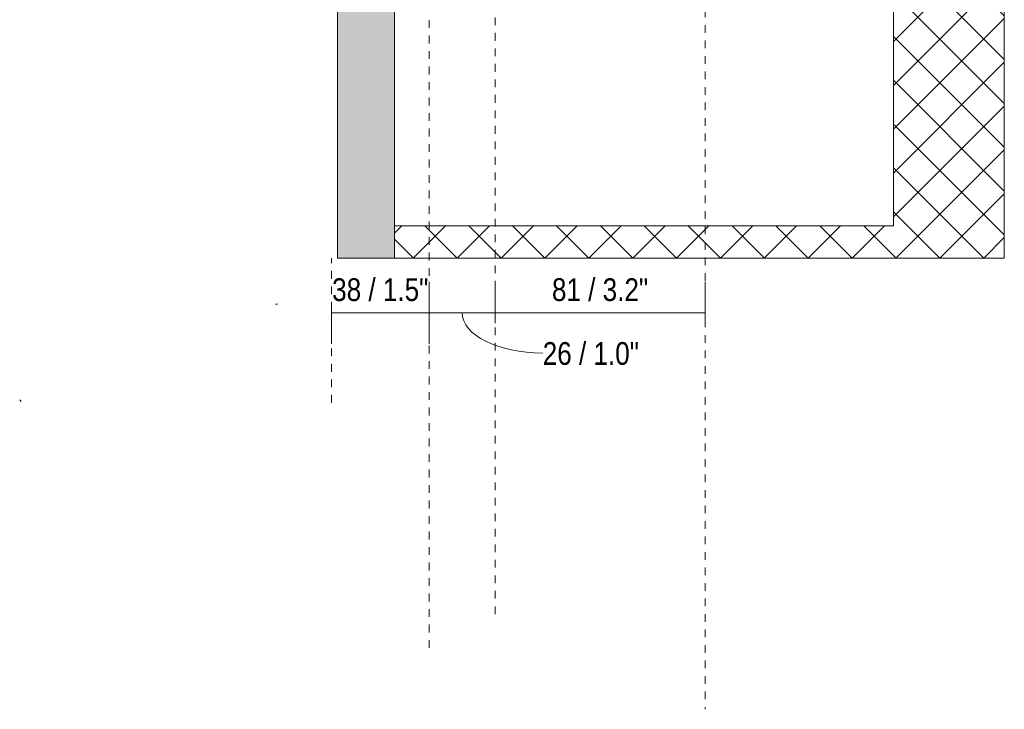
# Model space of a CAD drawing. Header units: millimetres. Extents: x -6729 to -5173, y -1197 to 6775.
# Tile 3 of 12: x -5554 to -5173, y -25 to 242. Entities that reach past the tile are written whole.
import ezdxf

# ---------------------------------------------------------------- set-up
doc = ezdxf.new("R2010")
doc.units = ezdxf.units.MM
doc.linetypes.add('Dash', pattern=[6, 3, -3])
doc.layers.add('A-ANNO-DIMS', color=7, linetype='Dash', lineweight=9, true_color=0xd2d2d2)
for name, color, linetype, lineweight in [('A-ANNO-DIMS-4', 7, 'Continuous', 9), ('A-DETL-GENF', 7, 'Continuous', 9), ('E-LITE-EQPM', 7, 'Continuous', 20)]:
    doc.layers.add(name, color=color, linetype=linetype, lineweight=lineweight)
doc.styles.add('Arial Narrow', font='ARIALN.TTF', dxfattribs={"height": 8.8})
doc.dimstyles.new('FARO_-_2_2mm_Arial_Narrow_mm_Inch_Right', dxfattribs={"dimscale": 304.8, "dimtxt": 9.006193, "dimasz": 0, "dimexe": 0.03937, "dimexo": 0.0625, "dimgap": 0.006562, "dimtad": 1, "dimdec": 0, "dimzin": 0, "dimdsep": 46, "dimtxsty": 'Arial Narrow', "dimblk1": 'NONE', "dimblk2": 'NONE', "dimsah": 1, "dimcen": 0.09, "dimadec": 0, "dimazin": 0, "dimtfac": 1, "dimtdec": 4, "dimtix": 1, "dimtmove": 0, "dimatfit": 3, "dimfxl": 0.013123, "dimfxlon": 1, "dimtvp": 1, "dimtolj": 1, "dimtzin": 0, "dimarcsym": 2})
doc.dimstyles.new('FARO_-_2_2mm_Arial_Narrow_mm_Inch_Right_1', dxfattribs={"dimscale": 304.8, "dimtxt": 9.006193, "dimasz": 0, "dimexe": 0.03937, "dimexo": 0.0625, "dimgap": 0.006562, "dimtad": 1, "dimdec": 0, "dimzin": 0, "dimdsep": 46, "dimtxsty": 'Arial Narrow', "dimblk1": 'NONE', "dimblk2": 'NONE', "dimsah": 1, "dimcen": 0.09, "dimadec": 0, "dimazin": 0, "dimtfac": 1, "dimtdec": 4, "dimtix": 1, "dimtmove": 1, "dimatfit": 3, "dimfxl": 0.013123, "dimfxlon": 1, "dimtvp": 1, "dimtolj": 1, "dimtzin": 0, "dimarcsym": 2})

# ---------------------------------------------------------------- blocks, each defined once
blk = doc.blocks.new('DIMBLOCK10-Lateral_PDF')
at = {"layer": 'A-ANNO-DIMS-4', "color": 251, "true_color": 0x5b5b5b, "transparency": 16777216}
for p, q in [((-5433.06, 128.84), (-5433.06, 132.84)), ((-5395.26, 128.84), (-5395.26, 132.84)), ((-5433.06, 129.09), (-5433.06, 116.84)), ((-5395.26, 128.84), (-5433.06, 128.84)), ((-5395.26, 129.09), (-5395.26, 116.84))]:
    blk.add_line(p, q, dxfattribs=at)
at = {"layer": 'A-ANNO-DIMS-4', "color": 0, "transparency": 16777216, "insert": (-5432.82, 142.22), "char_height": 8.8, "width": 44.7736, "attachment_point": 1, "line_spacing_factor": 0.974696, "style": 'Arial Narrow'}
blk.add_mtext('38 / 1.5"', dxfattribs=at)
blk = doc.blocks.new('_None')
blk = doc.blocks.new('DIMBLOCK11-Lateral_PDF')
at = {"layer": 'A-ANNO-DIMS-4', "color": 251, "true_color": 0x5b5b5b, "transparency": 16777216}
for p, q in [((-5369.76, 128.59), (-5369.76, 140.84)), ((-5288.56, 128.59), (-5288.56, 140.84)), ((-5369.76, 128.84), (-5288.56, 128.84)), ((-5369.76, 128.84), (-5369.76, 124.84)), ((-5288.56, 128.84), (-5288.56, 124.84))]:
    blk.add_line(p, q, dxfattribs=at)
at = {"layer": 'A-ANNO-DIMS-4', "color": 0, "transparency": 16777216, "insert": (-5347.82, 142.22), "char_height": 8.8, "width": 44.7736, "attachment_point": 1, "line_spacing_factor": 0.974696, "style": 'Arial Narrow'}
blk.add_mtext('81 / 3.2"', dxfattribs=at)
blk = doc.blocks.new('DIMBLOCK12-Lateral_PDF')
at = {"layer": 'A-ANNO-DIMS-4', "color": 251, "true_color": 0x5b5b5b, "transparency": 16777216}
for p, q in [((-5395.26, 128.59), (-5395.26, 140.84)), ((-5369.76, 128.59), (-5369.76, 140.84)), ((-5395.26, 128.84), (-5369.76, 128.84)), ((-5395.26, 128.84), (-5395.26, 124.84)), ((-5369.76, 128.84), (-5369.76, 124.84))]:
    blk.add_line(p, q, dxfattribs=at)
blk.add_ellipse((-5351.38, 128.84), major_axis=(-31.13, 0), ratio=0.499883, start_param=0, end_param=1.570796, dxfattribs=at)
at = {"layer": 'A-ANNO-DIMS-4', "color": 0, "transparency": 16777216, "insert": (-5351.38, 117.51), "char_height": 8.8, "width": 44.7736, "attachment_point": 1, "line_spacing_factor": 0.974696, "style": 'Arial Narrow'}
blk.add_mtext('26 / 1.0"', dxfattribs=at)

msp = doc.modelspace()

# ---------------------------------------------------------------- hatches: boundary and pattern name
at = {"layer": 'A-DETL-GENF', "true_color": 0xc0c0c0}
h = msp.add_hatch(color=9, dxfattribs=at)
h.paths.add_polyline_path([(-5408.76, 150), (-5408.76, 247.5), (-5430.76, 247.5), (-5430.76, 150)])
h.paths.add_polyline_path([(-5430.76, 352.5), (-5408.76, 352.5), (-5408.76, 450), (-5430.76, 450), (-5430.76, 369.85)])
at = {"layer": 'A-DETL-GENF', "true_color": 0xaaaaaa}
h = msp.add_hatch(dxfattribs=at)
h.set_pattern_fill('FP_2', color=253, style=0, pattern_type=2)
h.set_pattern_definition([(45, (-5189.308, 277.281), (-8.4853, 8.4853), []), (135, (-5189.308, 277.281), (-8.4853, -8.4853), [])])
h.paths.add_polyline_path([(-5408.76, 150), (-5172.86, 150), (-5172.86, 450), (-5408.76, 450), (-5408.76, 437.5), (-5215.76, 437.5), (-5215.76, 162.5), (-5408.76, 162.5), (-5408.76, 151.28)])

# ---------------------------------------------------------------- linework, layer by layer
at = {"layer": 'A-ANNO-DIMS', "color": 9, "linetype": 'Continuous', "true_color": 0xc8c8c8}
for p, q in [((-5172.86, 150), (-5172.86, 450)), ((-5215.76, 300), (-5215.76, 162.5)), ((-5408.76, 150), (-5172.86, 150))]:
    msp.add_line(p, q, dxfattribs=at)
at = {"layer": 'A-ANNO-DIMS'}
for p, q in [((-5369.76, 291.2), (-5369.76, 11.2)), ((-5288.56, 264.24), (-5288.56, -24.64)), ((-5395.26, 242.16), (-5395.26, -2.84)), ((-5433.06, 94.05), (-5433.06, 150))]:
    msp.add_line(p, q, dxfattribs=at)
at = {"layer": 'E-LITE-EQPM'}
for p, q in [((-5430.76, 247.5), (-5430.76, 150)), ((-5408.76, 150), (-5408.76, 247.5)), ((-5430.76, 150), (-5408.76, 150)), ((-5454.76, 132.25), (-5453.96, 132.25)), ((-5553.12, 94.58), (-5553.68, 95.13))]:
    msp.add_line(p, q, dxfattribs=at)
at = {"layer": 'E-LITE-EQPM', "color": 253, "true_color": 0xaaaaaa}
msp.add_line((-5215.76, 162.5), (-5408.76, 162.5), dxfattribs=at)

# ---------------------------------------------------------------- dimensions: what is measured, and where the dimension line sits
at = {"layer": 'A-ANNO-DIMS', "color": 251, "linetype": 'Continuous', "true_color": 0x5b5b5b}
for base, p1, p2, override, picture, middle in [((-5433.06, 128.84), (-5395.26, 132.84), (-5433.06, 132.84), {"dimpost": '<>', "dimfxl": 37.8}, 'DIMBLOCK10-Lateral_PDF', (-5414.16, 136.54)), ((-5288.56, 128.84), (-5369.76, 124.84), (-5288.56, 124.84), {"dimpost": '<>', "dimfxl": 81.2}, 'DIMBLOCK11-Lateral_PDF', (-5329.16, 136.54))]:
    dim = msp.add_linear_dim(base=base, p1=p1, p2=p2, dimstyle='FARO_-_2_2mm_Arial_Narrow_mm_Inch_Right', override=override, dxfattribs=at)
    dim.commit()
    dim.dimension.update_dxf_attribs({"geometry": picture, "text_midpoint": middle})
dim = msp.add_linear_dim(base=(-5369.75933554, 128.84283987), p1=(-5395.25933554, 124.84283987), p2=(-5369.75933554, 124.84283987), dimstyle='FARO_-_2_2mm_Arial_Narrow_mm_Inch_Right_1', override={"dimpost": '<>', "dimfxl": 25.5}, dxfattribs=at)
dim.commit()
dim.dimension.update_dxf_attribs({"geometry": 'DIMBLOCK12-Lateral_PDF', "text_midpoint": (-5328.99212817, 111.64004493), "dimtype": 160})

doc.saveas('drawing.dxf')
